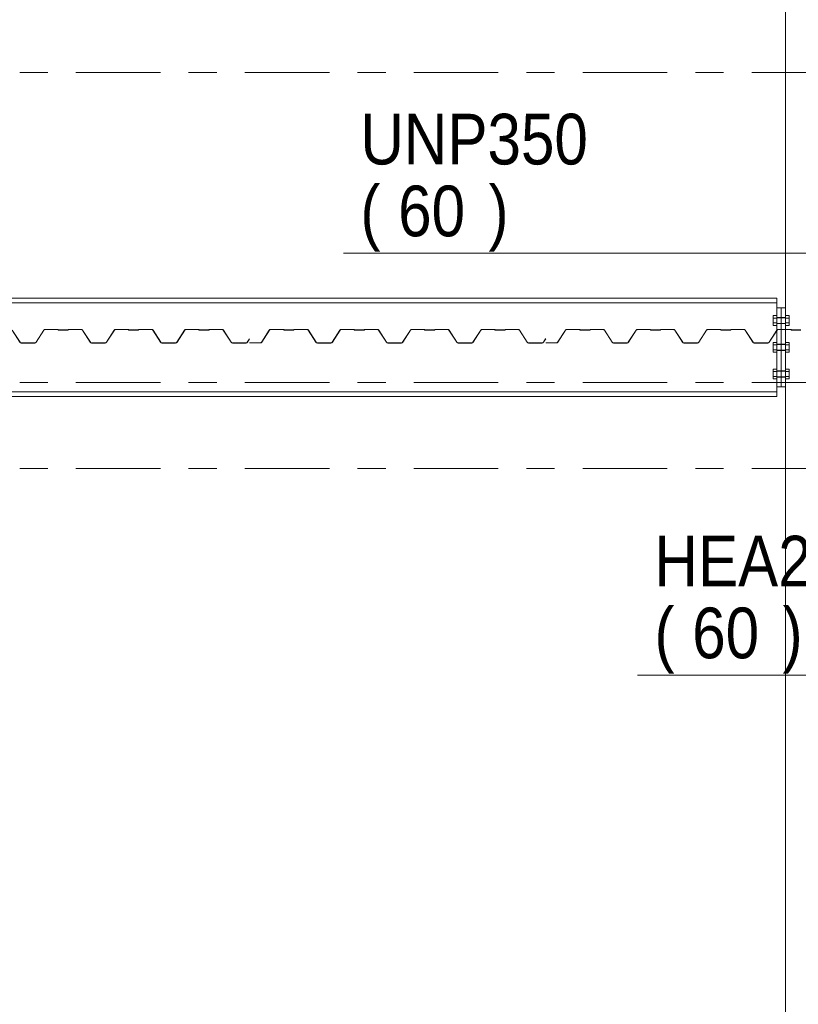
# Model space of a CAD drawing. Header units: millimetres. Extents: x -923 to -82, y -1402 to -808.
# Tile 87 of 109: x -301 to -273, y -968 to -933. Entities that reach past the tile are written whole.
import ezdxf

# ---------------------------------------------------------------- set-up
doc = ezdxf.new("R2010")
doc.units = ezdxf.units.MM
for name, pattern in [('XKITLINE00', [0]), ('XKITLINE01', [4, 1, -1, 1, -1]), ('XKITLINE02', [4, 2, -2]), ('XKITLINE03', [6, 3, -1, 1, -1])]:
    doc.linetypes.add(name, pattern=pattern)
for name, color, linetype, lineweight in [('Bout', 3, 'Continuous', 0), ('Onderdeel', 2, 'Continuous', 0), ('Onderdeel label', 2, 'Continuous', 0), ('Stramien', 4, 'Continuous', 0)]:
    doc.layers.add(name, color=color, linetype=linetype, lineweight=lineweight)
doc.styles.add('ARIAL', font='arial.ttf')

msp = doc.modelspace()

# ---------------------------------------------------------------- linework, layer by layer
at = {"layer": 'Bout', "linetype": 'XKITLINE00', "lineweight": 0}
for p, q in [((-274.318, -943.94), (-274.318, -944.287)), ((-274.193, -943.94), (-274.318, -943.94)), ((-274.193, -944.027), (-274.318, -944.027)), ((-274.033, -944.014), (-274.043, -944.014)), ((-274.193, -944.2), (-274.318, -944.2)), ((-274.193, -944.287), (-274.318, -944.287)), ((-274.033, -944.214), (-274.043, -944.214)), ((-274.318, -944.89), (-274.318, -945.237)), ((-274.193, -944.89), (-274.318, -944.89)), ((-274.193, -944.977), (-274.318, -944.977)), ((-274.033, -944.964), (-274.043, -944.964)), ((-274.193, -945.15), (-274.318, -945.15)), ((-274.193, -945.237), (-274.318, -945.237)), ((-274.033, -945.164), (-274.043, -945.164)), ((-274.318, -945.84), (-274.318, -946.187)), ((-274.193, -945.84), (-274.318, -945.84)), ((-274.193, -945.927), (-274.318, -945.927)), ((-274.193, -946.1), (-274.318, -946.1)), ((-274.033, -945.914), (-274.043, -945.914)), ((-274.033, -946.114), (-274.043, -946.114)), ((-274.193, -946.187), (-274.318, -946.187))]:
    msp.add_line(p, q, dxfattribs=at)
at = {"layer": 'Bout', "linetype": 'XKITLINE02', "lineweight": 0}
for p, q in [((-274.193, -943.94), (-274.193, -944.287)), ((-274.043, -944.004), (-274.193, -944.004)), ((-273.883, -944.014), (-274.193, -944.014)), ((-274.043, -944.004), (-274.043, -944.224)), ((-273.883, -944.004), (-274.033, -944.004)), ((-274.033, -944.224), (-274.033, -944.004)), ((-273.883, -943.94), (-273.883, -944.287)), ((-273.758, -943.94), (-273.883, -943.94)), ((-273.758, -944.027), (-273.883, -944.027)), ((-273.758, -943.94), (-273.758, -944.287)), ((-273.883, -944.214), (-274.193, -944.214)), ((-274.043, -944.224), (-274.193, -944.224)), ((-273.883, -944.224), (-274.033, -944.224)), ((-273.758, -944.2), (-273.883, -944.2)), ((-273.758, -944.287), (-273.883, -944.287)), ((-274.193, -944.89), (-274.193, -945.237)), ((-274.043, -944.954), (-274.193, -944.954)), ((-273.883, -944.964), (-274.193, -944.964)), ((-274.043, -944.954), (-274.043, -945.174)), ((-273.883, -944.954), (-274.033, -944.954)), ((-274.033, -944.954), (-274.033, -945.174)), ((-273.883, -944.89), (-273.883, -945.237)), ((-273.758, -944.89), (-273.883, -944.89)), ((-273.758, -944.977), (-273.883, -944.977)), ((-273.758, -944.89), (-273.758, -945.237)), ((-273.883, -945.164), (-274.193, -945.164)), ((-274.043, -945.174), (-274.193, -945.174)), ((-273.883, -945.174), (-274.033, -945.174)), ((-273.758, -945.15), (-273.883, -945.15)), ((-273.758, -945.237), (-273.883, -945.237)), ((-274.193, -945.84), (-274.193, -946.187)), ((-274.043, -945.904), (-274.193, -945.904)), ((-273.883, -945.914), (-274.193, -945.914)), ((-273.883, -946.114), (-274.193, -946.114)), ((-274.043, -946.124), (-274.193, -946.124)), ((-274.043, -945.904), (-274.043, -946.124)), ((-273.883, -945.904), (-274.033, -945.904)), ((-274.033, -945.904), (-274.033, -946.124)), ((-273.883, -946.124), (-274.033, -946.124)), ((-273.883, -945.84), (-273.883, -946.187)), ((-273.758, -945.84), (-273.883, -945.84)), ((-273.758, -945.927), (-273.883, -945.927)), ((-273.758, -946.1), (-273.883, -946.1)), ((-273.758, -945.84), (-273.758, -946.187)), ((-273.758, -946.187), (-273.883, -946.187))]:
    msp.add_line(p, q, dxfattribs=at)
at = {"layer": 'Onderdeel', "linetype": 'XKITLINE00', "lineweight": 0}
for p, q in [((-273.883, -874.814), (-273.883, -985.814)), ((-358.273, -943.314), (-274.193, -943.314)), ((-274.193, -943.314), (-274.193, -943.664)), ((-358.273, -943.489), (-274.193, -943.489)), ((-274.043, -943.664), (-274.193, -943.664)), ((-274.193, -943.664), (-274.193, -946.464)), ((-274.043, -946.464), (-274.043, -943.664)), ((-273.883, -943.664), (-274.033, -943.664)), ((-274.033, -943.664), (-274.033, -946.464)), ((-274.033, -944.429), (-274.043, -944.429)), ((-274.033, -944.437), (-274.043, -944.437)), ((-274.193, -946.464), (-274.193, -946.814)), ((-274.193, -946.464), (-274.043, -946.464)), ((-274.033, -946.464), (-273.883, -946.464)), ((-358.273, -946.639), (-274.193, -946.639)), ((-358.273, -946.814), (-274.193, -946.814))]:
    msp.add_line(p, q, dxfattribs=at)
at = {"layer": 'Onderdeel', "linetype": 'XKITLINE01', "lineweight": 0}
for p, q in [((-274.193, -943.664), (-274.193, -946.464)), ((-273.883, -946.464), (-273.883, -943.664)), ((-300.183, -944.429), (-300.207, -944.435)), ((-299.721, -944.429), (-300.183, -944.429)), ((-299.714, -944.431), (-299.721, -944.429)), ((-299.351, -944.429), (-299.358, -944.431)), ((-298.888, -944.429), (-299.351, -944.429)), ((-298.864, -944.435), (-298.888, -944.429)), ((-297.683, -944.429), (-297.707, -944.435)), ((-297.221, -944.429), (-297.683, -944.429)), ((-297.214, -944.431), (-297.221, -944.429)), ((-296.851, -944.429), (-296.858, -944.431)), ((-296.388, -944.429), (-296.851, -944.429)), ((-296.364, -944.435), (-296.388, -944.429)), ((-295.183, -944.429), (-295.207, -944.435)), ((-294.721, -944.429), (-295.183, -944.429)), ((-294.714, -944.431), (-294.721, -944.429)), ((-294.351, -944.429), (-294.358, -944.431)), ((-293.888, -944.429), (-294.351, -944.429)), ((-293.864, -944.435), (-293.888, -944.429)), ((-292.17, -944.429), (-292.198, -944.436)), ((-291.703, -944.429), (-292.17, -944.429)), ((-291.696, -944.431), (-291.703, -944.429)), ((-291.333, -944.429), (-291.34, -944.431)), ((-290.871, -944.429), (-291.333, -944.429)), ((-290.847, -944.435), (-290.871, -944.429)), ((-289.666, -944.429), (-289.69, -944.435)), ((-289.203, -944.429), (-289.666, -944.429)), ((-289.196, -944.431), (-289.203, -944.429)), ((-288.833, -944.429), (-288.84, -944.431)), ((-288.371, -944.429), (-288.833, -944.429)), ((-288.347, -944.435), (-288.371, -944.429)), ((-287.166, -944.429), (-287.19, -944.435)), ((-286.703, -944.429), (-287.166, -944.429)), ((-286.696, -944.431), (-286.703, -944.429)), ((-286.333, -944.429), (-286.34, -944.431)), ((-285.871, -944.429), (-286.333, -944.429)), ((-285.847, -944.435), (-285.871, -944.429)), ((-284.666, -944.429), (-284.69, -944.435)), ((-284.203, -944.429), (-284.666, -944.429)), ((-284.196, -944.431), (-284.203, -944.429)), ((-283.833, -944.429), (-283.84, -944.431)), ((-283.371, -944.429), (-283.833, -944.429)), ((-283.347, -944.435), (-283.371, -944.429)), ((-281.653, -944.429), (-281.681, -944.436)), ((-281.186, -944.429), (-281.653, -944.429)), ((-281.179, -944.431), (-281.186, -944.429)), ((-280.816, -944.429), (-280.823, -944.431)), ((-280.353, -944.429), (-280.816, -944.429)), ((-280.329, -944.435), (-280.353, -944.429)), ((-279.148, -944.429), (-279.172, -944.435)), ((-278.686, -944.429), (-279.148, -944.429)), ((-278.679, -944.431), (-278.686, -944.429)), ((-278.316, -944.429), (-278.323, -944.431)), ((-277.853, -944.429), (-278.316, -944.429)), ((-277.829, -944.435), (-277.853, -944.429)), ((-276.648, -944.429), (-276.672, -944.435)), ((-276.186, -944.429), (-276.648, -944.429)), ((-276.179, -944.431), (-276.186, -944.429)), ((-275.816, -944.429), (-275.823, -944.431)), ((-275.353, -944.429), (-275.816, -944.429)), ((-275.329, -944.435), (-275.353, -944.429)), ((-274.148, -944.429), (-274.172, -944.435)), ((-274.043, -944.429), (-274.148, -944.429)), ((-273.686, -944.429), (-274.033, -944.429)), ((-273.679, -944.431), (-273.686, -944.429)), ((-301.352, -944.456), (-301.077, -944.887)), ((-301.07, -944.883), (-301.346, -944.452)), ((-300.225, -944.452), (-300.501, -944.883)), ((-300.495, -944.887), (-300.219, -944.456)), ((-300.207, -944.435), (-300.225, -944.452)), ((-300.225, -944.452), (-300.225, -944.452)), ((-300.219, -944.456), (-300.204, -944.441)), ((-300.219, -944.456), (-300.219, -944.456)), ((-300.207, -944.435), (-300.207, -944.435)), ((-300.204, -944.441), (-300.183, -944.436)), ((-300.204, -944.441), (-300.204, -944.441)), ((-300.183, -944.436), (-299.718, -944.439)), ((-299.718, -944.439), (-299.713, -944.451)), ((-299.711, -944.439), (-299.714, -944.431)), ((-299.714, -944.431), (-299.714, -944.431)), ((-299.713, -944.451), (-299.701, -944.456)), ((-299.713, -944.451), (-299.713, -944.451)), ((-299.708, -944.446), (-299.711, -944.439)), ((-299.711, -944.439), (-299.711, -944.439)), ((-299.701, -944.449), (-299.708, -944.446)), ((-299.708, -944.446), (-299.708, -944.446)), ((-299.371, -944.449), (-299.701, -944.449)), ((-299.701, -944.456), (-299.371, -944.456)), ((-299.364, -944.446), (-299.371, -944.449)), ((-299.371, -944.456), (-299.358, -944.451)), ((-299.361, -944.439), (-299.364, -944.446)), ((-299.364, -944.446), (-299.364, -944.446)), ((-299.358, -944.431), (-299.361, -944.439)), ((-299.361, -944.439), (-299.361, -944.439)), ((-299.358, -944.431), (-299.358, -944.431)), ((-299.358, -944.451), (-299.351, -944.436)), ((-299.358, -944.451), (-299.358, -944.451)), ((-299.351, -944.436), (-298.888, -944.436)), ((-298.888, -944.436), (-298.868, -944.441)), ((-298.868, -944.441), (-298.852, -944.456)), ((-298.868, -944.441), (-298.868, -944.441)), ((-298.846, -944.452), (-298.864, -944.435)), ((-298.864, -944.435), (-298.864, -944.435)), ((-298.852, -944.456), (-298.577, -944.887)), ((-298.852, -944.456), (-298.852, -944.456)), ((-298.57, -944.883), (-298.846, -944.452)), ((-298.846, -944.452), (-298.846, -944.452)), ((-297.725, -944.452), (-298.001, -944.883)), ((-297.995, -944.887), (-297.719, -944.456)), ((-297.707, -944.435), (-297.725, -944.452)), ((-297.725, -944.452), (-297.725, -944.452)), ((-297.719, -944.456), (-297.704, -944.441)), ((-297.719, -944.456), (-297.719, -944.456)), ((-297.707, -944.435), (-297.707, -944.435)), ((-297.704, -944.441), (-297.683, -944.436)), ((-297.704, -944.441), (-297.704, -944.441)), ((-297.683, -944.436), (-297.218, -944.439)), ((-297.218, -944.439), (-297.213, -944.451)), ((-297.211, -944.439), (-297.214, -944.431)), ((-297.214, -944.431), (-297.214, -944.431)), ((-297.213, -944.451), (-297.201, -944.456)), ((-297.213, -944.451), (-297.213, -944.451)), ((-297.208, -944.446), (-297.211, -944.439)), ((-297.211, -944.439), (-297.211, -944.439)), ((-297.201, -944.449), (-297.208, -944.446)), ((-297.208, -944.446), (-297.208, -944.446)), ((-296.871, -944.449), (-297.201, -944.449)), ((-297.201, -944.456), (-296.871, -944.456)), ((-296.864, -944.446), (-296.871, -944.449)), ((-296.871, -944.456), (-296.858, -944.451)), ((-296.861, -944.439), (-296.864, -944.446)), ((-296.864, -944.446), (-296.864, -944.446)), ((-296.858, -944.431), (-296.861, -944.439)), ((-296.861, -944.439), (-296.861, -944.439)), ((-296.858, -944.431), (-296.858, -944.431)), ((-296.858, -944.451), (-296.851, -944.436)), ((-296.858, -944.451), (-296.858, -944.451)), ((-296.851, -944.436), (-296.388, -944.436)), ((-296.388, -944.436), (-296.368, -944.441)), ((-296.368, -944.441), (-296.352, -944.456)), ((-296.368, -944.441), (-296.368, -944.441)), ((-296.346, -944.452), (-296.364, -944.435)), ((-296.364, -944.435), (-296.364, -944.435)), ((-296.352, -944.456), (-296.077, -944.887)), ((-296.352, -944.456), (-296.352, -944.456)), ((-296.07, -944.883), (-296.346, -944.452)), ((-296.346, -944.452), (-296.346, -944.452)), ((-295.225, -944.452), (-295.501, -944.883)), ((-295.495, -944.887), (-295.219, -944.456)), ((-295.207, -944.435), (-295.225, -944.452)), ((-295.225, -944.452), (-295.225, -944.452)), ((-295.219, -944.456), (-295.204, -944.441)), ((-295.219, -944.456), (-295.219, -944.456)), ((-295.207, -944.435), (-295.207, -944.435)), ((-295.204, -944.441), (-295.183, -944.436)), ((-295.204, -944.441), (-295.204, -944.441)), ((-295.183, -944.436), (-294.718, -944.439)), ((-294.718, -944.439), (-294.713, -944.451)), ((-294.711, -944.439), (-294.714, -944.431)), ((-294.714, -944.431), (-294.714, -944.431)), ((-294.713, -944.451), (-294.701, -944.456)), ((-294.713, -944.451), (-294.713, -944.451)), ((-294.708, -944.446), (-294.711, -944.439)), ((-294.711, -944.439), (-294.711, -944.439)), ((-294.701, -944.449), (-294.708, -944.446)), ((-294.708, -944.446), (-294.708, -944.446)), ((-294.371, -944.449), (-294.701, -944.449)), ((-294.701, -944.456), (-294.371, -944.456)), ((-294.364, -944.446), (-294.371, -944.449)), ((-294.371, -944.456), (-294.358, -944.451)), ((-294.361, -944.439), (-294.364, -944.446)), ((-294.364, -944.446), (-294.364, -944.446)), ((-294.358, -944.431), (-294.361, -944.439)), ((-294.361, -944.439), (-294.361, -944.439)), ((-294.358, -944.431), (-294.358, -944.431)), ((-294.358, -944.451), (-294.351, -944.436)), ((-294.358, -944.451), (-294.358, -944.451)), ((-294.351, -944.436), (-293.888, -944.436)), ((-293.888, -944.436), (-293.868, -944.441)), ((-293.868, -944.441), (-293.852, -944.456)), ((-293.868, -944.441), (-293.868, -944.441)), ((-293.846, -944.452), (-293.864, -944.435)), ((-293.864, -944.435), (-293.864, -944.435)), ((-293.852, -944.456), (-293.577, -944.887)), ((-293.852, -944.456), (-293.852, -944.456)), ((-293.57, -944.883), (-293.846, -944.452)), ((-293.846, -944.452), (-293.846, -944.452)), ((-292.925, -944.759), (-293.001, -944.883)), ((-292.995, -944.887), (-292.918, -944.763)), ((-292.918, -944.763), (-292.925, -944.759)), ((-292.925, -944.759), (-292.925, -944.759)), ((-292.918, -944.763), (-292.918, -944.763)), ((-292.219, -944.456), (-292.487, -944.875)), ((-292.481, -944.879), (-292.213, -944.46)), ((-292.198, -944.436), (-292.219, -944.456)), ((-292.219, -944.456), (-292.219, -944.456)), ((-292.213, -944.46), (-292.195, -944.442)), ((-292.213, -944.46), (-292.213, -944.46)), ((-292.198, -944.436), (-292.198, -944.436)), ((-292.195, -944.442), (-292.17, -944.436)), ((-292.195, -944.442), (-292.195, -944.442)), ((-292.17, -944.436), (-291.701, -944.439)), ((-291.701, -944.439), (-291.696, -944.451)), ((-291.693, -944.439), (-291.696, -944.431)), ((-291.696, -944.431), (-291.696, -944.431)), ((-291.696, -944.451), (-291.683, -944.456)), ((-291.696, -944.451), (-291.696, -944.451)), ((-291.69, -944.446), (-291.693, -944.439)), ((-291.693, -944.439), (-291.693, -944.439)), ((-291.683, -944.449), (-291.69, -944.446)), ((-291.69, -944.446), (-291.69, -944.446)), ((-291.353, -944.449), (-291.683, -944.449)), ((-291.683, -944.456), (-291.353, -944.456)), ((-291.346, -944.446), (-291.353, -944.449)), ((-291.353, -944.456), (-291.341, -944.451)), ((-291.343, -944.439), (-291.346, -944.446)), ((-291.346, -944.446), (-291.346, -944.446)), ((-291.34, -944.431), (-291.343, -944.439)), ((-291.343, -944.439), (-291.343, -944.439)), ((-291.341, -944.451), (-291.333, -944.436)), ((-291.341, -944.451), (-291.341, -944.451)), ((-291.34, -944.431), (-291.34, -944.431)), ((-291.333, -944.436), (-290.871, -944.436)), ((-290.871, -944.436), (-290.85, -944.441)), ((-290.85, -944.441), (-290.835, -944.456)), ((-290.85, -944.441), (-290.85, -944.441)), ((-290.828, -944.452), (-290.847, -944.435)), ((-290.847, -944.435), (-290.847, -944.435)), ((-290.835, -944.456), (-290.559, -944.887)), ((-290.835, -944.456), (-290.835, -944.456)), ((-290.829, -944.452), (-290.828, -944.452)), ((-290.553, -944.883), (-290.828, -944.452)), ((-289.708, -944.452), (-289.983, -944.883)), ((-289.977, -944.887), (-289.702, -944.456)), ((-289.69, -944.435), (-289.708, -944.452)), ((-289.708, -944.452), (-289.708, -944.452)), ((-289.702, -944.456), (-289.686, -944.441)), ((-289.702, -944.456), (-289.702, -944.456)), ((-289.69, -944.435), (-289.69, -944.435)), ((-289.686, -944.441), (-289.666, -944.436)), ((-289.686, -944.441), (-289.686, -944.441)), ((-289.666, -944.436), (-289.201, -944.439)), ((-289.201, -944.439), (-289.196, -944.451)), ((-289.193, -944.439), (-289.196, -944.431)), ((-289.196, -944.431), (-289.196, -944.431)), ((-289.196, -944.451), (-289.183, -944.456)), ((-289.196, -944.451), (-289.196, -944.451)), ((-289.19, -944.446), (-289.193, -944.439)), ((-289.193, -944.439), (-289.193, -944.439)), ((-289.183, -944.449), (-289.19, -944.446)), ((-289.19, -944.446), (-289.19, -944.446)), ((-288.853, -944.449), (-289.183, -944.449)), ((-289.183, -944.456), (-288.853, -944.456)), ((-288.846, -944.446), (-288.853, -944.449)), ((-288.853, -944.456), (-288.841, -944.451)), ((-288.843, -944.439), (-288.846, -944.446)), ((-288.846, -944.446), (-288.846, -944.446)), ((-288.84, -944.431), (-288.843, -944.439)), ((-288.843, -944.439), (-288.843, -944.439)), ((-288.841, -944.451), (-288.833, -944.436)), ((-288.841, -944.451), (-288.841, -944.451)), ((-288.84, -944.431), (-288.84, -944.431)), ((-288.833, -944.436), (-288.371, -944.436)), ((-288.371, -944.436), (-288.35, -944.441)), ((-288.35, -944.441), (-288.335, -944.456)), ((-288.35, -944.441), (-288.35, -944.441)), ((-288.328, -944.452), (-288.347, -944.435)), ((-288.347, -944.435), (-288.347, -944.435)), ((-288.335, -944.456), (-288.059, -944.887)), ((-288.335, -944.456), (-288.335, -944.456)), ((-288.329, -944.452), (-288.328, -944.452)), ((-288.053, -944.883), (-288.328, -944.452)), ((-287.208, -944.452), (-287.483, -944.883)), ((-287.477, -944.887), (-287.202, -944.456)), ((-287.19, -944.435), (-287.208, -944.452)), ((-287.208, -944.452), (-287.208, -944.452)), ((-287.202, -944.456), (-287.186, -944.441)), ((-287.202, -944.456), (-287.202, -944.456)), ((-287.19, -944.435), (-287.19, -944.435)), ((-287.186, -944.441), (-287.166, -944.436)), ((-287.186, -944.441), (-287.186, -944.441)), ((-287.166, -944.436), (-286.701, -944.439)), ((-286.701, -944.439), (-286.696, -944.451)), ((-286.693, -944.439), (-286.696, -944.431)), ((-286.696, -944.431), (-286.696, -944.431)), ((-286.696, -944.451), (-286.683, -944.456)), ((-286.696, -944.451), (-286.696, -944.451)), ((-286.69, -944.446), (-286.693, -944.439)), ((-286.693, -944.439), (-286.693, -944.439)), ((-286.683, -944.449), (-286.69, -944.446)), ((-286.69, -944.446), (-286.69, -944.446)), ((-286.353, -944.449), (-286.683, -944.449)), ((-286.683, -944.456), (-286.353, -944.456)), ((-286.346, -944.446), (-286.353, -944.449)), ((-286.353, -944.456), (-286.341, -944.451)), ((-286.343, -944.439), (-286.346, -944.446)), ((-286.346, -944.446), (-286.346, -944.446)), ((-286.34, -944.431), (-286.343, -944.439)), ((-286.343, -944.439), (-286.343, -944.439)), ((-286.341, -944.451), (-286.333, -944.436)), ((-286.341, -944.451), (-286.341, -944.451)), ((-286.34, -944.431), (-286.34, -944.431)), ((-286.333, -944.436), (-285.871, -944.436)), ((-285.871, -944.436), (-285.85, -944.441)), ((-285.85, -944.441), (-285.835, -944.456)), ((-285.85, -944.441), (-285.85, -944.441)), ((-285.828, -944.452), (-285.847, -944.435)), ((-285.847, -944.435), (-285.847, -944.435)), ((-285.835, -944.456), (-285.559, -944.887)), ((-285.835, -944.456), (-285.835, -944.456)), ((-285.829, -944.452), (-285.828, -944.452)), ((-285.553, -944.883), (-285.828, -944.452)), ((-284.708, -944.452), (-284.983, -944.883)), ((-284.977, -944.887), (-284.702, -944.456)), ((-284.69, -944.435), (-284.708, -944.452)), ((-284.708, -944.452), (-284.708, -944.452)), ((-284.702, -944.456), (-284.686, -944.441)), ((-284.702, -944.456), (-284.702, -944.456)), ((-284.69, -944.435), (-284.69, -944.435)), ((-284.686, -944.441), (-284.666, -944.436)), ((-284.686, -944.441), (-284.686, -944.441)), ((-284.666, -944.436), (-284.201, -944.439)), ((-284.201, -944.439), (-284.196, -944.451)), ((-284.193, -944.439), (-284.196, -944.431)), ((-284.196, -944.431), (-284.196, -944.431)), ((-284.196, -944.451), (-284.183, -944.456)), ((-284.196, -944.451), (-284.196, -944.451)), ((-284.19, -944.446), (-284.193, -944.439)), ((-284.193, -944.439), (-284.193, -944.439)), ((-284.183, -944.449), (-284.19, -944.446)), ((-284.19, -944.446), (-284.19, -944.446)), ((-283.853, -944.449), (-284.183, -944.449)), ((-284.183, -944.456), (-283.853, -944.456)), ((-283.846, -944.446), (-283.853, -944.449)), ((-283.853, -944.456), (-283.841, -944.451)), ((-283.843, -944.439), (-283.846, -944.446)), ((-283.846, -944.446), (-283.846, -944.446)), ((-283.84, -944.431), (-283.843, -944.439)), ((-283.843, -944.439), (-283.843, -944.439)), ((-283.841, -944.451), (-283.833, -944.436)), ((-283.841, -944.451), (-283.841, -944.451)), ((-283.84, -944.431), (-283.84, -944.431)), ((-283.833, -944.436), (-283.371, -944.436)), ((-283.371, -944.436), (-283.35, -944.441)), ((-283.35, -944.441), (-283.335, -944.456)), ((-283.35, -944.441), (-283.35, -944.441)), ((-283.328, -944.452), (-283.347, -944.435)), ((-283.347, -944.435), (-283.347, -944.435)), ((-283.335, -944.456), (-283.059, -944.887)), ((-283.335, -944.456), (-283.335, -944.456)), ((-283.329, -944.452), (-283.328, -944.452)), ((-283.053, -944.883), (-283.328, -944.452)), ((-282.407, -944.759), (-282.483, -944.883)), ((-282.477, -944.887), (-282.401, -944.763)), ((-282.401, -944.763), (-282.407, -944.759)), ((-282.407, -944.759), (-282.407, -944.759)), ((-282.401, -944.763), (-282.401, -944.763)), ((-281.702, -944.456), (-281.97, -944.875)), ((-281.964, -944.879), (-281.695, -944.46)), ((-281.681, -944.436), (-281.702, -944.456)), ((-281.702, -944.456), (-281.702, -944.456)), ((-281.695, -944.46), (-281.677, -944.442)), ((-281.695, -944.46), (-281.695, -944.46)), ((-281.681, -944.436), (-281.681, -944.436)), ((-281.677, -944.442), (-281.653, -944.436)), ((-281.677, -944.442), (-281.677, -944.442)), ((-281.653, -944.436), (-281.183, -944.439)), ((-281.183, -944.439), (-281.178, -944.451)), ((-281.176, -944.439), (-281.179, -944.431)), ((-281.179, -944.431), (-281.179, -944.431)), ((-281.178, -944.451), (-281.166, -944.456)), ((-281.178, -944.451), (-281.178, -944.451)), ((-281.173, -944.446), (-281.176, -944.439)), ((-281.176, -944.439), (-281.176, -944.439)), ((-281.166, -944.449), (-281.173, -944.446)), ((-281.173, -944.446), (-281.173, -944.446)), ((-280.836, -944.449), (-281.166, -944.449)), ((-281.166, -944.456), (-280.836, -944.456)), ((-280.829, -944.446), (-280.836, -944.449)), ((-280.836, -944.456), (-280.823, -944.451)), ((-280.826, -944.439), (-280.829, -944.446)), ((-280.829, -944.446), (-280.829, -944.446)), ((-280.823, -944.431), (-280.826, -944.439)), ((-280.826, -944.439), (-280.826, -944.439)), ((-280.824, -944.451), (-280.823, -944.451)), ((-280.823, -944.431), (-280.823, -944.431)), ((-280.823, -944.451), (-280.816, -944.436)), ((-280.816, -944.436), (-280.353, -944.436)), ((-280.353, -944.436), (-280.333, -944.441)), ((-280.333, -944.441), (-280.317, -944.456)), ((-280.333, -944.441), (-280.333, -944.441)), ((-280.311, -944.452), (-280.329, -944.435)), ((-280.329, -944.435), (-280.329, -944.435)), ((-280.318, -944.456), (-280.317, -944.456)), ((-280.317, -944.456), (-280.042, -944.887)), ((-280.035, -944.883), (-280.311, -944.452)), ((-280.311, -944.452), (-280.311, -944.452)), ((-279.19, -944.452), (-279.466, -944.883)), ((-279.46, -944.887), (-279.184, -944.456)), ((-279.191, -944.452), (-279.19, -944.452)), ((-279.172, -944.435), (-279.19, -944.452)), ((-279.184, -944.456), (-279.169, -944.441)), ((-279.184, -944.456), (-279.184, -944.456)), ((-279.172, -944.435), (-279.172, -944.435)), ((-279.169, -944.441), (-279.148, -944.436)), ((-279.169, -944.441), (-279.169, -944.441)), ((-279.148, -944.436), (-278.683, -944.439)), ((-278.683, -944.439), (-278.678, -944.451)), ((-278.676, -944.439), (-278.679, -944.431)), ((-278.679, -944.431), (-278.679, -944.431)), ((-278.678, -944.451), (-278.666, -944.456)), ((-278.678, -944.451), (-278.678, -944.451)), ((-278.673, -944.446), (-278.676, -944.439)), ((-278.676, -944.439), (-278.676, -944.439)), ((-278.666, -944.449), (-278.673, -944.446)), ((-278.673, -944.446), (-278.673, -944.446)), ((-278.336, -944.449), (-278.666, -944.449)), ((-278.666, -944.456), (-278.336, -944.456)), ((-278.329, -944.446), (-278.336, -944.449)), ((-278.336, -944.456), (-278.323, -944.451)), ((-278.326, -944.439), (-278.329, -944.446)), ((-278.329, -944.446), (-278.329, -944.446)), ((-278.323, -944.431), (-278.326, -944.439)), ((-278.326, -944.439), (-278.326, -944.439)), ((-278.324, -944.451), (-278.323, -944.451)), ((-278.323, -944.431), (-278.323, -944.431)), ((-278.323, -944.451), (-278.316, -944.436)), ((-278.316, -944.436), (-277.853, -944.436)), ((-277.853, -944.436), (-277.833, -944.441)), ((-277.833, -944.441), (-277.817, -944.456)), ((-277.833, -944.441), (-277.833, -944.441)), ((-277.811, -944.452), (-277.829, -944.435)), ((-277.829, -944.435), (-277.829, -944.435)), ((-277.818, -944.456), (-277.817, -944.456)), ((-277.817, -944.456), (-277.542, -944.887)), ((-277.535, -944.883), (-277.811, -944.452)), ((-277.811, -944.452), (-277.811, -944.452)), ((-276.69, -944.452), (-276.966, -944.883)), ((-276.96, -944.887), (-276.684, -944.456)), ((-276.691, -944.452), (-276.69, -944.452)), ((-276.672, -944.435), (-276.69, -944.452)), ((-276.684, -944.456), (-276.669, -944.441)), ((-276.684, -944.456), (-276.684, -944.456)), ((-276.672, -944.435), (-276.672, -944.435)), ((-276.669, -944.441), (-276.648, -944.436)), ((-276.669, -944.441), (-276.669, -944.441)), ((-276.648, -944.436), (-276.183, -944.439)), ((-276.183, -944.439), (-276.178, -944.451)), ((-276.176, -944.439), (-276.179, -944.431)), ((-276.179, -944.431), (-276.179, -944.431)), ((-276.178, -944.451), (-276.166, -944.456)), ((-276.178, -944.451), (-276.178, -944.451)), ((-276.173, -944.446), (-276.176, -944.439)), ((-276.176, -944.439), (-276.176, -944.439)), ((-276.166, -944.449), (-276.173, -944.446)), ((-276.173, -944.446), (-276.173, -944.446)), ((-275.836, -944.449), (-276.166, -944.449)), ((-276.166, -944.456), (-275.836, -944.456)), ((-275.829, -944.446), (-275.836, -944.449)), ((-275.836, -944.456), (-275.823, -944.451)), ((-275.826, -944.439), (-275.829, -944.446)), ((-275.829, -944.446), (-275.829, -944.446)), ((-275.823, -944.431), (-275.826, -944.439)), ((-275.826, -944.439), (-275.826, -944.439)), ((-275.824, -944.451), (-275.823, -944.451)), ((-275.823, -944.431), (-275.823, -944.431)), ((-275.823, -944.451), (-275.816, -944.436)), ((-275.816, -944.436), (-275.353, -944.436)), ((-275.353, -944.436), (-275.333, -944.441)), ((-275.333, -944.441), (-275.317, -944.456)), ((-275.333, -944.441), (-275.333, -944.441)), ((-275.311, -944.452), (-275.329, -944.435)), ((-275.329, -944.435), (-275.329, -944.435)), ((-275.318, -944.456), (-275.317, -944.456)), ((-275.317, -944.456), (-275.042, -944.887)), ((-275.035, -944.883), (-275.311, -944.452)), ((-275.311, -944.452), (-275.311, -944.452)), ((-274.19, -944.452), (-274.466, -944.883)), ((-274.46, -944.887), (-274.184, -944.456)), ((-274.191, -944.452), (-274.19, -944.452)), ((-274.172, -944.435), (-274.19, -944.452)), ((-274.184, -944.456), (-274.169, -944.441)), ((-274.184, -944.456), (-274.184, -944.456)), ((-274.172, -944.435), (-274.172, -944.435)), ((-274.169, -944.441), (-274.148, -944.436)), ((-274.169, -944.441), (-274.169, -944.441)), ((-274.043, -944.437), (-274.148, -944.436)), ((-273.683, -944.439), (-274.033, -944.437)), ((-273.683, -944.439), (-273.678, -944.451)), ((-273.676, -944.439), (-273.679, -944.431)), ((-273.679, -944.431), (-273.679, -944.431)), ((-273.678, -944.451), (-273.666, -944.456)), ((-273.678, -944.451), (-273.678, -944.451)), ((-273.673, -944.446), (-273.676, -944.439)), ((-273.676, -944.439), (-273.676, -944.439)), ((-273.666, -944.449), (-273.673, -944.446)), ((-273.673, -944.446), (-273.673, -944.446)), ((-273.336, -944.449), (-273.666, -944.449)), ((-273.666, -944.456), (-273.336, -944.456)), ((-301.077, -944.887), (-301.056, -944.906)), ((-301.077, -944.887), (-301.077, -944.887)), ((-301.052, -944.9), (-301.07, -944.883)), ((-301.07, -944.883), (-301.07, -944.883)), ((-301.056, -944.906), (-301.028, -944.914)), ((-301.056, -944.906), (-301.056, -944.906)), ((-301.028, -944.906), (-301.052, -944.9)), ((-301.052, -944.9), (-301.052, -944.9)), ((-300.543, -944.906), (-301.028, -944.906)), ((-301.028, -944.914), (-300.543, -944.914)), ((-300.519, -944.9), (-300.543, -944.906)), ((-300.543, -944.914), (-300.515, -944.906)), ((-300.501, -944.883), (-300.519, -944.9)), ((-300.519, -944.9), (-300.519, -944.9)), ((-300.515, -944.906), (-300.495, -944.887)), ((-300.515, -944.906), (-300.515, -944.906)), ((-300.501, -944.883), (-300.501, -944.883)), ((-300.495, -944.887), (-300.495, -944.887)), ((-298.577, -944.887), (-298.556, -944.906)), ((-298.577, -944.887), (-298.577, -944.887)), ((-298.552, -944.9), (-298.57, -944.883)), ((-298.57, -944.883), (-298.57, -944.883)), ((-298.556, -944.906), (-298.528, -944.914)), ((-298.556, -944.906), (-298.556, -944.906)), ((-298.528, -944.906), (-298.552, -944.9)), ((-298.552, -944.9), (-298.552, -944.9)), ((-298.043, -944.906), (-298.528, -944.906)), ((-298.528, -944.914), (-298.043, -944.914)), ((-298.019, -944.9), (-298.043, -944.906)), ((-298.043, -944.914), (-298.015, -944.906)), ((-298.001, -944.883), (-298.019, -944.9)), ((-298.019, -944.9), (-298.019, -944.9)), ((-298.015, -944.906), (-297.995, -944.887)), ((-298.015, -944.906), (-298.015, -944.906)), ((-298.001, -944.883), (-298.001, -944.883)), ((-297.995, -944.887), (-297.995, -944.887)), ((-296.077, -944.887), (-296.056, -944.906)), ((-296.077, -944.887), (-296.077, -944.887)), ((-296.052, -944.9), (-296.07, -944.883)), ((-296.07, -944.883), (-296.07, -944.883)), ((-296.056, -944.906), (-296.028, -944.914)), ((-296.056, -944.906), (-296.056, -944.906)), ((-296.028, -944.906), (-296.052, -944.9)), ((-296.052, -944.9), (-296.052, -944.9)), ((-295.543, -944.906), (-296.028, -944.906)), ((-296.028, -944.914), (-295.543, -944.914)), ((-295.519, -944.9), (-295.543, -944.906)), ((-295.543, -944.914), (-295.515, -944.906)), ((-295.501, -944.883), (-295.519, -944.9)), ((-295.519, -944.9), (-295.519, -944.9)), ((-295.515, -944.906), (-295.495, -944.887)), ((-295.515, -944.906), (-295.515, -944.906)), ((-295.501, -944.883), (-295.501, -944.883)), ((-295.495, -944.887), (-295.495, -944.887)), ((-293.577, -944.887), (-293.556, -944.906)), ((-293.577, -944.887), (-293.577, -944.887)), ((-293.552, -944.9), (-293.57, -944.883)), ((-293.57, -944.883), (-293.57, -944.883)), ((-293.556, -944.906), (-293.528, -944.914)), ((-293.556, -944.906), (-293.556, -944.906)), ((-293.528, -944.906), (-293.552, -944.9)), ((-293.552, -944.9), (-293.552, -944.9)), ((-293.043, -944.906), (-293.528, -944.906)), ((-293.528, -944.914), (-293.043, -944.914)), ((-293.019, -944.9), (-293.043, -944.906)), ((-293.043, -944.914), (-293.016, -944.906)), ((-293.001, -944.883), (-293.019, -944.9)), ((-293.019, -944.9), (-293.019, -944.9)), ((-293.016, -944.906), (-292.995, -944.887)), ((-293.016, -944.906), (-293.016, -944.906)), ((-293.001, -944.883), (-293.001, -944.883)), ((-292.995, -944.887), (-292.995, -944.887)), ((-292.53, -944.899), (-292.918, -944.899)), ((-292.918, -944.906), (-292.918, -944.899)), ((-292.918, -944.906), (-292.53, -944.906)), ((-292.506, -944.892), (-292.53, -944.899)), ((-292.53, -944.906), (-292.502, -944.899)), ((-292.487, -944.875), (-292.506, -944.892)), ((-292.506, -944.892), (-292.506, -944.892)), ((-292.502, -944.899), (-292.481, -944.879)), ((-292.502, -944.899), (-292.502, -944.899)), ((-292.488, -944.875), (-292.487, -944.875)), ((-292.481, -944.879), (-292.481, -944.879)), ((-290.559, -944.887), (-290.538, -944.906)), ((-290.559, -944.887), (-290.559, -944.887)), ((-290.535, -944.9), (-290.553, -944.883)), ((-290.553, -944.883), (-290.553, -944.883)), ((-290.538, -944.906), (-290.511, -944.914)), ((-290.538, -944.906), (-290.538, -944.906)), ((-290.511, -944.906), (-290.535, -944.9)), ((-290.535, -944.9), (-290.535, -944.9)), ((-290.026, -944.906), (-290.511, -944.906)), ((-290.511, -944.914), (-290.026, -944.914)), ((-290.002, -944.9), (-290.026, -944.906)), ((-290.026, -944.914), (-289.998, -944.906)), ((-289.983, -944.883), (-290.002, -944.9)), ((-290.002, -944.9), (-290.002, -944.9)), ((-289.998, -944.906), (-289.977, -944.887)), ((-289.998, -944.906), (-289.998, -944.906)), ((-289.984, -944.883), (-289.983, -944.883)), ((-289.977, -944.887), (-289.977, -944.887)), ((-288.059, -944.887), (-288.038, -944.906)), ((-288.059, -944.887), (-288.059, -944.887)), ((-288.035, -944.9), (-288.053, -944.883)), ((-288.053, -944.883), (-288.053, -944.883)), ((-288.038, -944.906), (-288.011, -944.914)), ((-288.038, -944.906), (-288.038, -944.906)), ((-288.011, -944.906), (-288.035, -944.9)), ((-288.035, -944.9), (-288.035, -944.9)), ((-287.526, -944.906), (-288.011, -944.906)), ((-288.011, -944.914), (-287.526, -944.914)), ((-287.502, -944.9), (-287.526, -944.906)), ((-287.526, -944.914), (-287.498, -944.906)), ((-287.483, -944.883), (-287.502, -944.9)), ((-287.502, -944.9), (-287.502, -944.9)), ((-287.498, -944.906), (-287.477, -944.887)), ((-287.498, -944.906), (-287.498, -944.906)), ((-287.484, -944.883), (-287.483, -944.883)), ((-287.477, -944.887), (-287.477, -944.887)), ((-285.559, -944.887), (-285.538, -944.906)), ((-285.559, -944.887), (-285.559, -944.887)), ((-285.535, -944.9), (-285.553, -944.883)), ((-285.553, -944.883), (-285.553, -944.883)), ((-285.538, -944.906), (-285.511, -944.914)), ((-285.538, -944.906), (-285.538, -944.906)), ((-285.511, -944.906), (-285.535, -944.9)), ((-285.535, -944.9), (-285.535, -944.9)), ((-285.026, -944.906), (-285.511, -944.906)), ((-285.511, -944.914), (-285.026, -944.914)), ((-285.002, -944.9), (-285.026, -944.906)), ((-285.026, -944.914), (-284.998, -944.906)), ((-284.983, -944.883), (-285.002, -944.9)), ((-285.002, -944.9), (-285.002, -944.9)), ((-284.998, -944.906), (-284.977, -944.887)), ((-284.998, -944.906), (-284.998, -944.906)), ((-284.984, -944.883), (-284.983, -944.883)), ((-284.977, -944.887), (-284.977, -944.887)), ((-283.059, -944.887), (-283.038, -944.906)), ((-283.059, -944.887), (-283.059, -944.887)), ((-283.035, -944.9), (-283.053, -944.883)), ((-283.053, -944.883), (-283.053, -944.883)), ((-283.038, -944.906), (-283.011, -944.914)), ((-283.038, -944.906), (-283.038, -944.906)), ((-283.011, -944.906), (-283.035, -944.9)), ((-283.035, -944.9), (-283.035, -944.9)), ((-282.526, -944.906), (-283.011, -944.906)), ((-283.011, -944.914), (-282.526, -944.914)), ((-282.502, -944.9), (-282.526, -944.906)), ((-282.526, -944.914), (-282.498, -944.906)), ((-282.483, -944.883), (-282.502, -944.9)), ((-282.502, -944.9), (-282.502, -944.9)), ((-282.498, -944.906), (-282.477, -944.887)), ((-282.498, -944.906), (-282.498, -944.906)), ((-282.484, -944.883), (-282.483, -944.883)), ((-282.477, -944.887), (-282.477, -944.887)), ((-282.013, -944.899), (-282.401, -944.899)), ((-282.401, -944.906), (-282.401, -944.899)), ((-282.401, -944.906), (-282.013, -944.906)), ((-281.988, -944.892), (-282.013, -944.899)), ((-282.013, -944.906), (-281.985, -944.899)), ((-281.97, -944.875), (-281.988, -944.892)), ((-281.988, -944.892), (-281.988, -944.892)), ((-281.985, -944.899), (-281.964, -944.879)), ((-281.985, -944.899), (-281.985, -944.899)), ((-281.97, -944.875), (-281.97, -944.875)), ((-281.964, -944.879), (-281.964, -944.879)), ((-280.042, -944.887), (-280.021, -944.906)), ((-280.042, -944.887), (-280.042, -944.887)), ((-280.036, -944.883), (-280.035, -944.883)), ((-280.017, -944.9), (-280.035, -944.883)), ((-280.021, -944.906), (-279.993, -944.914)), ((-280.021, -944.906), (-280.021, -944.906)), ((-279.993, -944.906), (-280.017, -944.9)), ((-280.017, -944.9), (-280.017, -944.9)), ((-279.508, -944.906), (-279.993, -944.906)), ((-279.993, -944.914), (-279.508, -944.914)), ((-279.484, -944.9), (-279.508, -944.906)), ((-279.508, -944.914), (-279.481, -944.906)), ((-279.466, -944.883), (-279.484, -944.9)), ((-279.484, -944.9), (-279.484, -944.9)), ((-279.481, -944.906), (-279.46, -944.887)), ((-279.481, -944.906), (-279.481, -944.906)), ((-279.466, -944.883), (-279.466, -944.883)), ((-279.46, -944.887), (-279.46, -944.887)), ((-277.542, -944.887), (-277.521, -944.906)), ((-277.542, -944.887), (-277.542, -944.887)), ((-277.536, -944.883), (-277.535, -944.883)), ((-277.517, -944.9), (-277.535, -944.883)), ((-277.521, -944.906), (-277.493, -944.914)), ((-277.521, -944.906), (-277.521, -944.906)), ((-277.493, -944.906), (-277.517, -944.9)), ((-277.517, -944.9), (-277.517, -944.9)), ((-277.008, -944.906), (-277.493, -944.906)), ((-277.493, -944.914), (-277.008, -944.914)), ((-276.984, -944.9), (-277.008, -944.906)), ((-277.008, -944.914), (-276.981, -944.906)), ((-276.966, -944.883), (-276.984, -944.9)), ((-276.984, -944.9), (-276.984, -944.9)), ((-276.981, -944.906), (-276.96, -944.887)), ((-276.981, -944.906), (-276.981, -944.906)), ((-276.966, -944.883), (-276.966, -944.883)), ((-276.96, -944.887), (-276.96, -944.887)), ((-275.042, -944.887), (-275.021, -944.906)), ((-275.042, -944.887), (-275.042, -944.887)), ((-275.036, -944.883), (-275.035, -944.883)), ((-275.017, -944.9), (-275.035, -944.883)), ((-275.021, -944.906), (-274.993, -944.914)), ((-275.021, -944.906), (-275.021, -944.906)), ((-274.993, -944.906), (-275.017, -944.9)), ((-275.017, -944.9), (-275.017, -944.9)), ((-274.508, -944.906), (-274.993, -944.906)), ((-274.993, -944.914), (-274.508, -944.914)), ((-274.484, -944.9), (-274.508, -944.906)), ((-274.508, -944.914), (-274.481, -944.906)), ((-274.466, -944.883), (-274.484, -944.9)), ((-274.484, -944.9), (-274.484, -944.9)), ((-274.481, -944.906), (-274.46, -944.887)), ((-274.481, -944.906), (-274.481, -944.906)), ((-274.466, -944.883), (-274.466, -944.883)), ((-274.46, -944.887), (-274.46, -944.887))]:
    msp.add_line(p, q, dxfattribs=at)
at = {"layer": 'Onderdeel label', "linetype": 'XKITLINE00', "lineweight": 0}
for p, q in [((-289.58, -941.723), (-273.147, -941.723)), ((-279.136, -956.703), (-262.704, -956.703))]:
    msp.add_line(p, q, dxfattribs=at)
at = {"layer": 'Stramien', "linetype": 'XKITLINE03', "lineweight": 0}
for p, q in [((-407.083, -935.314), (-144.383, -935.314)), ((-407.083, -946.314), (-144.383, -946.314)), ((-407.083, -949.364), (-144.383, -949.364))]:
    msp.add_line(p, q, dxfattribs=at)

# ---------------------------------------------------------------- texts
at = {"layer": 'Onderdeel label', "style": 'ARIAL', "width": 0.85}
for s, p in [('UNP350', (-288.98, -938.573)), ('(', (-288.98, -941.123)), (')', (-284.431, -941.123)), ('60', (-287.641, -941.123)), ('HEA200', (-278.536, -953.553)), ('(', (-278.536, -956.103)), (')', (-273.987, -956.103)), ('60', (-277.197, -956.103))]:
    msp.add_text(s, height=1.8, dxfattribs=at).set_placement(p)

doc.saveas('drawing.dxf')
